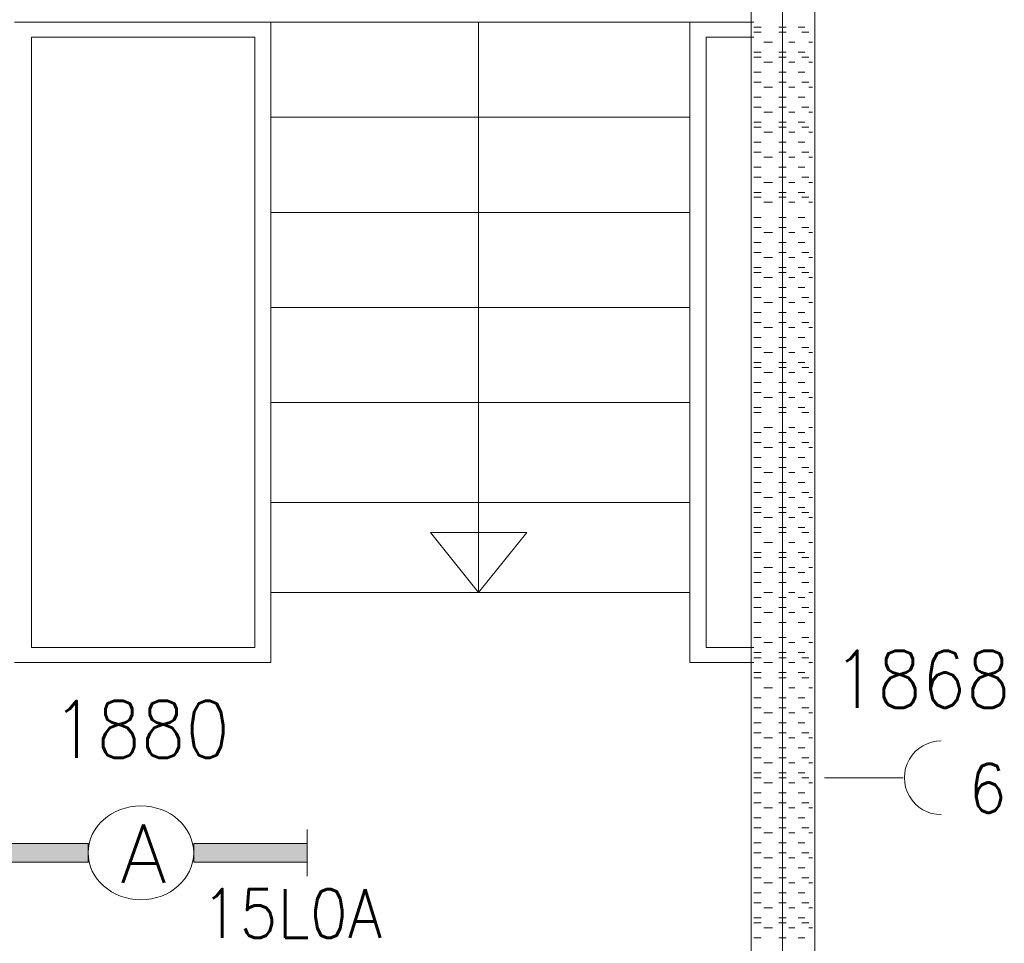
# Model space of a CAD drawing. Header units: metres. Extents: x -167 to -48, y -1901 to -1817.
# Tile 6 of 55: x -149.83 to -146.76, y -1857.9 to -1855.02. Entities that reach past the tile are written whole.
import ezdxf
from ezdxf.enums import TextEntityAlignment as Align

# ---------------------------------------------------------------- set-up
doc = ezdxf.new("R2010")
doc.units = ezdxf.units.M
doc.header["$MEASUREMENT"] = 0
doc.layers.add('Level 1', color=1, linetype='Continuous', lineweight=0)
doc.styles.add('Style-STANDARD', font='STANDARD.shx')

# ---------------------------------------------------------------- blocks, each defined once
blk = doc.blocks.new('1260')
at = {"layer": 'Level 1', "color": 1, "linetype": 'Continuous', "lineweight": 0}
for p, q in [((-630.0001, -100), (-630.0001, 100)), ((630.0001, -100), (630.0001, 100))]:
    blk.add_line(p, q, dxfattribs=at)
blk.add_circle((0, 0), 200, dxfattribs=at)
at = {"layer": 'Level 1', "color": 1, "linetype": 'Continuous', "lineweight": 0, "extrusion": (0, 0, -1)}
blk.add_solid([(200, 40), (630.0001, 40), (200, -40), (630.0001, -40)], dxfattribs=at)
at = {"layer": 'Level 1', "color": 1, "linetype": 'Continuous', "lineweight": 0}
blk.add_solid([(200, -40), (630.0001, -40), (200, 40), (630.0001, 40)], dxfattribs=at)
for points in [[(-200, 40), (-630.0001, 40), (-630.0001, -40), (-200, -40)], [(200, -40), (630.0001, -40), (630.0001, 40), (200, 40)]]:
    blk.add_3dface(points, dxfattribs=at)
at = {"layer": 'Level 1', "color": 1, "linetype": 'Continuous', "lineweight": 0, "style": 'Style-STANDARD'}
blk.add_text('A', height=250, dxfattribs=at).set_placement((-77.7681, -128.6793))

msp = doc.modelspace()

# ---------------------------------------------------------------- linework, layer by layer
at = {"layer": 'Level 1', "color": 11, "linetype": 'Continuous', "lineweight": 0}
msp.add_line((-147.4507, -1838.6015), (-147.4507, -1865.3359), dxfattribs=at)
at = {"layer": 'Level 1', "color": 1, "linetype": 'Continuous', "lineweight": 0}
for p, q in [((-147.5483, -1860.1484), (-147.5483, -1852.7578)), ((-147.3491, -1860.1484), (-147.3491, -1852.7578)), ((-149.8491, -1855.0234), (-149.0483, -1855.0234)), ((-149.0483, -1857.0234), (-149.0483, -1855.0234)), ((-149.0483, -1855.0234), (-147.7397, -1855.0234)), ((-148.3999, -1856.8046), (-148.3999, -1855.0234)), ((-147.7397, -1857.0234), (-147.7397, -1855.0234)), ((-147.7397, -1855.0234), (-147.5405, -1855.0234)), ((-147.5405, -1855.039), (-147.5171, -1855.039)), ((-147.4624, -1855.039), (-147.439, -1855.039)), ((-147.4019, -1855.039), (-147.3804, -1855.039)), ((-149.7964, -1855.0703), (-149.0991, -1855.0703)), ((-149.7964, -1856.9765), (-149.7964, -1855.0703)), ((-149.0991, -1856.9765), (-149.0991, -1855.0703)), ((-147.5405, -1855.0703), (-147.689, -1855.0703)), ((-147.689, -1855.0703), (-147.689, -1856.9765)), ((-147.5405, -1855.0546), (-147.5171, -1855.0546)), ((-147.4624, -1855.0546), (-147.439, -1855.0546)), ((-147.3901, -1855.0546), (-147.3687, -1855.0546)), ((-147.5093, -1855.086), (-147.4819, -1855.086)), ((-147.4312, -1855.086), (-147.4116, -1855.086)), ((-147.3687, -1855.086), (-147.3569, -1855.086)), ((-147.5405, -1855.1172), (-147.5171, -1855.1172)), ((-147.5405, -1855.1328), (-147.5171, -1855.1328)), ((-147.4624, -1855.1172), (-147.439, -1855.1172)), ((-147.4624, -1855.1328), (-147.439, -1855.1328)), ((-147.4019, -1855.1172), (-147.3804, -1855.1172)), ((-147.3901, -1855.1328), (-147.3687, -1855.1328)), ((-147.5093, -1855.1484), (-147.4819, -1855.1484)), ((-147.4312, -1855.1484), (-147.4116, -1855.1484)), ((-147.3687, -1855.1484), (-147.3569, -1855.1484)), ((-147.5405, -1855.1797), (-147.5171, -1855.1797)), ((-147.4624, -1855.1797), (-147.439, -1855.1797)), ((-147.4019, -1855.1797), (-147.3804, -1855.1797)), ((-147.5405, -1855.2109), (-147.5171, -1855.2109)), ((-147.5093, -1855.2265), (-147.4819, -1855.2265)), ((-147.4624, -1855.2109), (-147.439, -1855.2109)), ((-147.4312, -1855.2265), (-147.4116, -1855.2265)), ((-147.3901, -1855.2109), (-147.3687, -1855.2109)), ((-147.3687, -1855.2265), (-147.3569, -1855.2265)), ((-147.5405, -1855.2577), (-147.5171, -1855.2577)), ((-147.4624, -1855.2577), (-147.439, -1855.2577)), ((-147.4019, -1855.2577), (-147.3804, -1855.2577)), ((-147.5405, -1855.2891), (-147.5171, -1855.2891)), ((-147.4624, -1855.2891), (-147.439, -1855.2891)), ((-147.3901, -1855.2891), (-147.3687, -1855.2891)), ((-149.0483, -1855.3203), (-147.7397, -1855.3203)), ((-147.5093, -1855.3047), (-147.4819, -1855.3047)), ((-147.4312, -1855.3047), (-147.4116, -1855.3047)), ((-147.3687, -1855.3047), (-147.3569, -1855.3047)), ((-147.5405, -1855.3359), (-147.5171, -1855.3359)), ((-147.5405, -1855.3516), (-147.5171, -1855.3516)), ((-147.4624, -1855.3359), (-147.439, -1855.3359)), ((-147.4624, -1855.3516), (-147.439, -1855.3516)), ((-147.4019, -1855.3359), (-147.3804, -1855.3359)), ((-147.3901, -1855.3516), (-147.3687, -1855.3516)), ((-147.5093, -1855.3672), (-147.4819, -1855.3672)), ((-147.4312, -1855.3672), (-147.4116, -1855.3672)), ((-147.3687, -1855.3672), (-147.3569, -1855.3672)), ((-147.5405, -1855.3984), (-147.5171, -1855.3984)), ((-147.4624, -1855.3984), (-147.439, -1855.3984)), ((-147.4019, -1855.3984), (-147.3804, -1855.3984)), ((-147.5405, -1855.4296), (-147.5171, -1855.4296)), ((-147.5093, -1855.4453), (-147.4819, -1855.4453)), ((-147.4624, -1855.4296), (-147.439, -1855.4296)), ((-147.4312, -1855.4453), (-147.4116, -1855.4453)), ((-147.3901, -1855.4296), (-147.3687, -1855.4296)), ((-147.3687, -1855.4453), (-147.3569, -1855.4453)), ((-147.5405, -1855.4765), (-147.5171, -1855.4765)), ((-147.4624, -1855.4765), (-147.439, -1855.4765)), ((-147.4019, -1855.4765), (-147.3804, -1855.4765)), ((-147.5405, -1855.5078), (-147.5171, -1855.5078)), ((-147.4624, -1855.5078), (-147.439, -1855.5078)), ((-147.3901, -1855.5078), (-147.3687, -1855.5078)), ((-147.5093, -1855.5235), (-147.4819, -1855.5235)), ((-147.4312, -1855.5235), (-147.4116, -1855.5235)), ((-147.3687, -1855.5235), (-147.3569, -1855.5235)), ((-147.5405, -1855.5547), (-147.5171, -1855.5547)), ((-147.5405, -1855.5703), (-147.5171, -1855.5703)), ((-147.4624, -1855.5547), (-147.439, -1855.5547)), ((-147.4624, -1855.5703), (-147.439, -1855.5703)), ((-147.4019, -1855.5547), (-147.3804, -1855.5547)), ((-147.3901, -1855.5703), (-147.3687, -1855.5703)), ((-147.5093, -1855.5859), (-147.4819, -1855.5859)), ((-147.4312, -1855.5859), (-147.4116, -1855.5859)), ((-147.3687, -1855.5859), (-147.3569, -1855.5859)), ((-149.0483, -1855.6172), (-147.7397, -1855.6172)), ((-147.5405, -1855.6328), (-147.5171, -1855.6328)), ((-147.4624, -1855.6328), (-147.439, -1855.6328)), ((-147.4019, -1855.6328), (-147.3804, -1855.6328)), ((-147.5405, -1855.664), (-147.5171, -1855.664)), ((-147.5093, -1855.6796), (-147.4819, -1855.6796)), ((-147.4624, -1855.664), (-147.439, -1855.664)), ((-147.4312, -1855.6796), (-147.4116, -1855.6796)), ((-147.3901, -1855.664), (-147.3687, -1855.664)), ((-147.3687, -1855.6796), (-147.3569, -1855.6796)), ((-147.5405, -1855.7109), (-147.5171, -1855.7109)), ((-147.4624, -1855.7109), (-147.439, -1855.7109)), ((-147.4019, -1855.7109), (-147.3804, -1855.7109)), ((-147.5405, -1855.7422), (-147.5171, -1855.7422)), ((-147.4624, -1855.7422), (-147.439, -1855.7422)), ((-147.3901, -1855.7422), (-147.3687, -1855.7422)), ((-147.5093, -1855.7578), (-147.4819, -1855.7578)), ((-147.4312, -1855.7578), (-147.4116, -1855.7578)), ((-147.3687, -1855.7578), (-147.3569, -1855.7578)), ((-147.5405, -1855.7891), (-147.5171, -1855.7891)), ((-147.5405, -1855.8047), (-147.5171, -1855.8047)), ((-147.4624, -1855.7891), (-147.439, -1855.7891)), ((-147.4624, -1855.8047), (-147.439, -1855.8047)), ((-147.4019, -1855.7891), (-147.3804, -1855.7891)), ((-147.3901, -1855.8047), (-147.3687, -1855.8047)), ((-147.5093, -1855.8203), (-147.4819, -1855.8203)), ((-147.4312, -1855.8203), (-147.4116, -1855.8203)), ((-147.3687, -1855.8203), (-147.3569, -1855.8203)), ((-147.5405, -1855.8515), (-147.5171, -1855.8515)), ((-147.4624, -1855.8515), (-147.439, -1855.8515)), ((-147.4019, -1855.8515), (-147.3804, -1855.8515)), ((-147.5405, -1855.8828), (-147.5171, -1855.8828)), ((-147.5093, -1855.8984), (-147.4819, -1855.8984)), ((-147.4624, -1855.8828), (-147.439, -1855.8828)), ((-147.4312, -1855.8984), (-147.4116, -1855.8984)), ((-147.3901, -1855.8828), (-147.3687, -1855.8828)), ((-147.3687, -1855.8984), (-147.3569, -1855.8984)), ((-149.0483, -1855.914), (-147.7397, -1855.914)), ((-147.5405, -1855.9296), (-147.5171, -1855.9296)), ((-147.4624, -1855.9296), (-147.439, -1855.9296)), ((-147.4019, -1855.9296), (-147.3804, -1855.9296)), ((-147.5405, -1855.961), (-147.5171, -1855.961)), ((-147.4624, -1855.961), (-147.439, -1855.961)), ((-147.3901, -1855.961), (-147.3687, -1855.961)), ((-147.5093, -1855.9766), (-147.4819, -1855.9766)), ((-147.4312, -1855.9766), (-147.4116, -1855.9766)), ((-147.3687, -1855.9766), (-147.3569, -1855.9766)), ((-147.5405, -1856.0078), (-147.5171, -1856.0078)), ((-147.4624, -1856.0078), (-147.439, -1856.0078)), ((-147.4019, -1856.0078), (-147.3804, -1856.0078)), ((-147.5405, -1856.039), (-147.5171, -1856.039)), ((-147.5093, -1856.0547), (-147.4819, -1856.0547)), ((-147.4624, -1856.039), (-147.439, -1856.039)), ((-147.4312, -1856.0547), (-147.4116, -1856.0547)), ((-147.3901, -1856.039), (-147.3687, -1856.039)), ((-147.3687, -1856.0547), (-147.3569, -1856.0547)), ((-147.5405, -1856.0859), (-147.5171, -1856.0859)), ((-147.4624, -1856.0859), (-147.439, -1856.0859)), ((-147.4019, -1856.0859), (-147.3804, -1856.0859)), ((-147.5405, -1856.1015), (-147.5171, -1856.1015)), ((-147.5093, -1856.1171), (-147.4819, -1856.1171)), ((-147.4624, -1856.1015), (-147.439, -1856.1015)), ((-147.4312, -1856.1171), (-147.4116, -1856.1171)), ((-147.3901, -1856.1015), (-147.3687, -1856.1015)), ((-147.3687, -1856.1171), (-147.3569, -1856.1171)), ((-147.5405, -1856.1484), (-147.5171, -1856.1484)), ((-147.4624, -1856.1484), (-147.439, -1856.1484)), ((-147.4019, -1856.1484), (-147.3804, -1856.1484)), ((-147.5405, -1856.1797), (-147.5171, -1856.1797)), ((-147.4624, -1856.1797), (-147.439, -1856.1797)), ((-147.3901, -1856.1797), (-147.3687, -1856.1797)), ((-149.0483, -1856.211), (-147.7397, -1856.211)), ((-147.5093, -1856.1953), (-147.4819, -1856.1953)), ((-147.4312, -1856.1953), (-147.4116, -1856.1953)), ((-147.3687, -1856.1953), (-147.3569, -1856.1953)), ((-147.5405, -1856.2266), (-147.5171, -1856.2266)), ((-147.5405, -1856.2422), (-147.5171, -1856.2422)), ((-147.4624, -1856.2266), (-147.439, -1856.2266)), ((-147.4624, -1856.2422), (-147.439, -1856.2422)), ((-147.4019, -1856.2266), (-147.3804, -1856.2266)), ((-147.3901, -1856.2422), (-147.3687, -1856.2422)), ((-147.5405, -1856.3046), (-147.5171, -1856.3046)), ((-147.5093, -1856.289), (-147.4819, -1856.289)), ((-147.4624, -1856.3046), (-147.439, -1856.3046)), ((-147.4312, -1856.289), (-147.4116, -1856.289)), ((-147.4019, -1856.3046), (-147.3804, -1856.3046)), ((-147.3687, -1856.289), (-147.3569, -1856.289)), ((-147.5405, -1856.3359), (-147.5171, -1856.3359)), ((-147.4624, -1856.3359), (-147.439, -1856.3359)), ((-147.3901, -1856.3359), (-147.3687, -1856.3359)), ((-147.5093, -1856.3515), (-147.4819, -1856.3515)), ((-147.4312, -1856.3515), (-147.4116, -1856.3515)), ((-147.3687, -1856.3515), (-147.3569, -1856.3515)), ((-147.5405, -1856.3827), (-147.5171, -1856.3827)), ((-147.4624, -1856.3827), (-147.439, -1856.3827)), ((-147.4019, -1856.3827), (-147.3804, -1856.3827)), ((-147.5405, -1856.4141), (-147.5171, -1856.4141)), ((-147.5093, -1856.4297), (-147.4819, -1856.4297)), ((-147.4624, -1856.4141), (-147.439, -1856.4141)), ((-147.4312, -1856.4297), (-147.4116, -1856.4297)), ((-147.3901, -1856.4141), (-147.3687, -1856.4141)), ((-147.3687, -1856.4297), (-147.3569, -1856.4297)), ((-147.5405, -1856.4609), (-147.5171, -1856.4609)), ((-147.4624, -1856.4609), (-147.439, -1856.4609)), ((-147.4019, -1856.4609), (-147.3804, -1856.4609)), ((-147.5405, -1856.4922), (-147.5171, -1856.4922)), ((-147.4624, -1856.4922), (-147.439, -1856.4922)), ((-147.3901, -1856.4922), (-147.3687, -1856.4922)), ((-149.0483, -1856.5234), (-147.7397, -1856.5234)), ((-147.5093, -1856.5078), (-147.4819, -1856.5078)), ((-147.4312, -1856.5078), (-147.4116, -1856.5078)), ((-147.3687, -1856.5078), (-147.3569, -1856.5078)), ((-147.5405, -1856.539), (-147.5171, -1856.539)), ((-147.4624, -1856.539), (-147.439, -1856.539)), ((-147.4019, -1856.539), (-147.3804, -1856.539)), ((-147.5405, -1856.5546), (-147.5171, -1856.5546)), ((-147.5093, -1856.5702), (-147.4819, -1856.5702)), ((-147.4624, -1856.5546), (-147.439, -1856.5546)), ((-147.4312, -1856.5702), (-147.4116, -1856.5702)), ((-147.3901, -1856.5546), (-147.3687, -1856.5546)), ((-147.3687, -1856.5702), (-147.3569, -1856.5702)), ((-147.5405, -1856.6015), (-147.5171, -1856.6015)), ((-147.4624, -1856.6015), (-147.439, -1856.6015)), ((-147.4019, -1856.6015), (-147.3804, -1856.6015)), ((-148.3999, -1856.8046), (-148.5503, -1856.6172)), ((-148.5503, -1856.6172), (-148.2495, -1856.6172)), ((-148.2495, -1856.6172), (-148.3999, -1856.8046)), ((-147.5405, -1856.6172), (-147.5171, -1856.6172)), ((-147.4624, -1856.6172), (-147.439, -1856.6172)), ((-147.3901, -1856.6172), (-147.3687, -1856.6172)), ((-147.5093, -1856.6485), (-147.4819, -1856.6485)), ((-147.4312, -1856.6485), (-147.4116, -1856.6485)), ((-147.3687, -1856.6485), (-147.3569, -1856.6485)), ((-147.5405, -1856.6797), (-147.5171, -1856.6797)), ((-147.5405, -1856.6953), (-147.5171, -1856.6953)), ((-147.4624, -1856.6797), (-147.439, -1856.6797)), ((-147.4624, -1856.6953), (-147.439, -1856.6953)), ((-147.4019, -1856.6797), (-147.3804, -1856.6797)), ((-147.3901, -1856.6953), (-147.3687, -1856.6953)), ((-147.5093, -1856.7265), (-147.4819, -1856.7265)), ((-147.4312, -1856.7265), (-147.4116, -1856.7265)), ((-147.3687, -1856.7265), (-147.3569, -1856.7265)), ((-147.5405, -1856.7422), (-147.5171, -1856.7422)), ((-147.4624, -1856.7422), (-147.439, -1856.7422)), ((-147.4019, -1856.7422), (-147.3804, -1856.7422)), ((-147.5405, -1856.7734), (-147.5171, -1856.7734)), ((-147.4624, -1856.7734), (-147.439, -1856.7734)), ((-147.3901, -1856.7734), (-147.3687, -1856.7734)), ((-149.0483, -1856.8046), (-147.7397, -1856.8046)), ((-147.5405, -1856.8202), (-147.5171, -1856.8202)), ((-147.5093, -1856.8046), (-147.4819, -1856.8046)), ((-147.4624, -1856.8202), (-147.439, -1856.8202)), ((-147.4312, -1856.8046), (-147.4116, -1856.8046)), ((-147.4019, -1856.8202), (-147.3804, -1856.8202)), ((-147.3687, -1856.8046), (-147.3569, -1856.8046)), ((-147.5405, -1856.8516), (-147.5171, -1856.8516)), ((-147.4624, -1856.8516), (-147.439, -1856.8516)), ((-147.3901, -1856.8516), (-147.3687, -1856.8516)), ((-147.5093, -1856.8672), (-147.4819, -1856.8672)), ((-147.4312, -1856.8672), (-147.4116, -1856.8672)), ((-147.3687, -1856.8672), (-147.3569, -1856.8672)), ((-147.5405, -1856.8984), (-147.5171, -1856.8984)), ((-147.4624, -1856.8984), (-147.439, -1856.8984)), ((-147.4019, -1856.8984), (-147.3804, -1856.8984)), ((-147.5405, -1856.9453), (-147.5171, -1856.9453)), ((-147.4624, -1856.9453), (-147.439, -1856.9453)), ((-147.3901, -1856.9453), (-147.3687, -1856.9453)), ((-149.7964, -1856.9765), (-149.0991, -1856.9765)), ((-147.689, -1856.9765), (-147.5405, -1856.9765)), ((-147.5093, -1856.9609), (-147.4819, -1856.9609)), ((-147.4312, -1856.9609), (-147.4116, -1856.9609)), ((-147.3687, -1856.9609), (-147.3569, -1856.9609)), ((-147.5405, -1856.9921), (-147.5171, -1856.9921)), ((-147.5405, -1857.0078), (-147.5171, -1857.0078)), ((-147.4624, -1856.9921), (-147.439, -1856.9921)), ((-147.4624, -1857.0078), (-147.439, -1857.0078)), ((-147.4019, -1856.9921), (-147.3804, -1856.9921)), ((-147.3901, -1857.0078), (-147.3687, -1857.0078)), ((-149.8491, -1857.0234), (-149.0483, -1857.0234)), ((-147.7397, -1857.0234), (-147.5405, -1857.0234)), ((-147.5093, -1857.0234), (-147.4819, -1857.0234)), ((-147.4312, -1857.0234), (-147.4116, -1857.0234)), ((-147.3687, -1857.0234), (-147.3569, -1857.0234)), ((-147.5405, -1857.0546), (-147.5171, -1857.0546)), ((-147.5405, -1857.0703), (-147.5171, -1857.0703)), ((-147.4624, -1857.0546), (-147.439, -1857.0546)), ((-147.4624, -1857.0703), (-147.439, -1857.0703)), ((-147.4019, -1857.0546), (-147.3804, -1857.0546)), ((-147.3901, -1857.0703), (-147.3687, -1857.0703)), ((-147.5093, -1857.1016), (-147.4819, -1857.1016)), ((-147.4312, -1857.1016), (-147.4116, -1857.1016)), ((-147.3687, -1857.1016), (-147.3569, -1857.1016)), ((-147.5405, -1857.1328), (-147.5171, -1857.1328)), ((-147.4624, -1857.1328), (-147.439, -1857.1328)), ((-147.4019, -1857.1328), (-147.3804, -1857.1328)), ((-147.5405, -1857.164), (-147.5171, -1857.164)), ((-147.4624, -1857.164), (-147.439, -1857.164)), ((-147.3901, -1857.164), (-147.3687, -1857.164)), ((-147.5093, -1857.1797), (-147.4819, -1857.1797)), ((-147.4312, -1857.1797), (-147.4116, -1857.1797)), ((-147.3687, -1857.1797), (-147.3569, -1857.1797)), ((-147.5405, -1857.2109), (-147.5171, -1857.2109)), ((-147.4624, -1857.2109), (-147.439, -1857.2109)), ((-147.4019, -1857.2109), (-147.3804, -1857.2109)), ((-147.5405, -1857.2421), (-147.5171, -1857.2421)), ((-147.5093, -1857.2577), (-147.4819, -1857.2577)), ((-147.4624, -1857.2421), (-147.439, -1857.2421)), ((-147.4312, -1857.2577), (-147.4116, -1857.2577)), ((-147.3901, -1857.2421), (-147.3687, -1857.2421)), ((-147.3687, -1857.2577), (-147.3569, -1857.2577)), ((-147.5405, -1857.2891), (-147.5171, -1857.2891)), ((-147.4624, -1857.2891), (-147.439, -1857.2891)), ((-147.4019, -1857.2891), (-147.3804, -1857.2891)), ((-147.5405, -1857.3203), (-147.5171, -1857.3203)), ((-147.4624, -1857.3203), (-147.439, -1857.3203)), ((-147.3901, -1857.3203), (-147.3687, -1857.3203)), ((-147.5093, -1857.3359), (-147.4819, -1857.3359)), ((-147.4312, -1857.3359), (-147.4116, -1857.3359)), ((-147.3687, -1857.3359), (-147.3569, -1857.3359)), ((-147.5405, -1857.3672), (-147.5171, -1857.3672)), ((-147.5405, -1857.3828), (-147.5171, -1857.3828)), ((-147.4624, -1857.3672), (-147.439, -1857.3672)), ((-147.4624, -1857.3828), (-147.439, -1857.3828)), ((-147.4019, -1857.3672), (-147.3804, -1857.3672)), ((-147.3901, -1857.3828), (-147.3687, -1857.3828)), ((-147.3198, -1857.3828), (-147.0737, -1857.3828)), ((-147.5093, -1857.3984), (-147.4819, -1857.3984)), ((-147.4312, -1857.3984), (-147.4116, -1857.3984)), ((-147.3687, -1857.3984), (-147.3569, -1857.3984)), ((-147.5405, -1857.4296), (-147.5171, -1857.4296)), ((-147.4624, -1857.4296), (-147.439, -1857.4296)), ((-147.4019, -1857.4296), (-147.3804, -1857.4296)), ((-147.5405, -1857.4609), (-147.5171, -1857.4609)), ((-147.5093, -1857.4765), (-147.4819, -1857.4765)), ((-147.4624, -1857.4609), (-147.439, -1857.4609)), ((-147.4312, -1857.4765), (-147.4116, -1857.4765)), ((-147.3901, -1857.4609), (-147.3687, -1857.4609)), ((-147.3687, -1857.4765), (-147.3569, -1857.4765)), ((-147.5405, -1857.5078), (-147.5171, -1857.5078)), ((-147.4624, -1857.5078), (-147.439, -1857.5078)), ((-147.4019, -1857.5078), (-147.3804, -1857.5078)), ((-147.5405, -1857.5391), (-147.5171, -1857.5391)), ((-147.5093, -1857.5547), (-147.4819, -1857.5547)), ((-147.4624, -1857.5391), (-147.439, -1857.5391)), ((-147.4312, -1857.5547), (-147.4116, -1857.5547)), ((-147.3901, -1857.5391), (-147.3687, -1857.5391)), ((-147.3687, -1857.5547), (-147.3569, -1857.5547)), ((-147.5405, -1857.5859), (-147.5171, -1857.5859)), ((-147.4624, -1857.5859), (-147.439, -1857.5859)), ((-147.4019, -1857.5859), (-147.3804, -1857.5859)), ((-147.5405, -1857.6172), (-147.5171, -1857.6172)), ((-147.4624, -1857.6172), (-147.439, -1857.6172)), ((-147.3901, -1857.6172), (-147.3687, -1857.6172)), ((-147.5093, -1857.6328), (-147.4819, -1857.6328)), ((-147.4312, -1857.6328), (-147.4116, -1857.6328)), ((-147.3687, -1857.6328), (-147.3569, -1857.6328)), ((-147.5405, -1857.664), (-147.5171, -1857.664)), ((-147.4624, -1857.664), (-147.439, -1857.664)), ((-147.4019, -1857.664), (-147.3804, -1857.664)), ((-147.5405, -1857.6952), (-147.5171, -1857.6952)), ((-147.5093, -1857.7109), (-147.4819, -1857.7109)), ((-147.4624, -1857.6952), (-147.439, -1857.6952)), ((-147.4312, -1857.7109), (-147.4116, -1857.7109)), ((-147.3901, -1857.6952), (-147.3687, -1857.6952)), ((-147.3687, -1857.7109), (-147.3569, -1857.7109)), ((-147.5405, -1857.7422), (-147.5171, -1857.7422)), ((-147.4624, -1857.7422), (-147.439, -1857.7422)), ((-147.4019, -1857.7422), (-147.3804, -1857.7422)), ((-147.5405, -1857.7734), (-147.5171, -1857.7734)), ((-147.4624, -1857.7734), (-147.439, -1857.7734)), ((-147.3901, -1857.7734), (-147.3687, -1857.7734)), ((-147.5093, -1857.7891), (-147.4819, -1857.7891)), ((-147.4312, -1857.7891), (-147.4116, -1857.7891)), ((-147.3687, -1857.7891), (-147.3569, -1857.7891)), ((-147.5405, -1857.8203), (-147.5171, -1857.8203)), ((-147.5405, -1857.8359), (-147.5171, -1857.8359)), ((-147.4624, -1857.8203), (-147.439, -1857.8203)), ((-147.4624, -1857.8359), (-147.439, -1857.8359)), ((-147.4019, -1857.8203), (-147.3804, -1857.8203)), ((-147.3901, -1857.8359), (-147.3687, -1857.8359)), ((-147.5093, -1857.8515), (-147.4819, -1857.8515)), ((-147.4312, -1857.8515), (-147.4116, -1857.8515)), ((-147.3687, -1857.8515), (-147.3569, -1857.8515)), ((-147.5405, -1857.8828), (-147.5171, -1857.8828)), ((-147.4624, -1857.8828), (-147.439, -1857.8828)), ((-147.4019, -1857.8828), (-147.3804, -1857.8828))]:
    msp.add_line(p, q, dxfattribs=at)
msp.add_arc((-146.9546, -1857.3828), 0.1152, 90, 270.0001, dxfattribs=at)

# ---------------------------------------------------------------- block references
at = {"layer": 'Level 1', "color": 1, "linetype": 'Continuous', "lineweight": 0, "xscale": 0.000824, "yscale": 0.000732}
msp.add_blockref('1260', (-149.4546, -1857.6172), dxfattribs=at)

# ---------------------------------------------------------------- texts
at = {"layer": 'Level 1', "color": 1, "linetype": 'Continuous', "lineweight": 0, "style": 'Style-STANDARD'}
for s, height, p in [('1868', 0.1777, (-147.0157, -1857.164)), ('1880', 0.1777, (-149.4544, -1857.3203)), ('6', 0.1523, (-146.8101, -1857.4921)), ('15L0A', 0.1523, (-148.9834, -1857.8828))]:
    msp.add_text(s, height=height, dxfattribs=at).set_placement(p, align=Align.CENTER)

doc.saveas('drawing.dxf')
